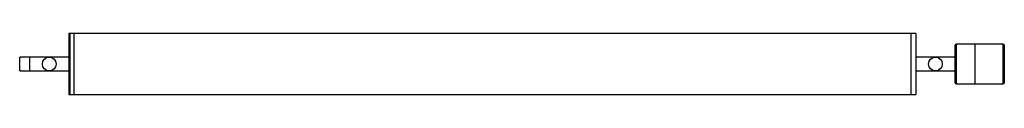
# Paper-space layout '_Inferior' of a CAD drawing. Header units: millimetres. Extents: x -480 to 520, y -31 to 31.
import ezdxf

# ---------------------------------------------------------------- set-up
doc = ezdxf.new("R2010")
doc.units = ezdxf.units.MM

psp = doc.layouts.new('_Inferior')

# ---------------------------------------------------------------- linework, layer by layer
at = {"color": 7, "linetype": 'Continuous', "lineweight": 25}
for p, q in [((-425, 31), (-430, 31)), ((-430, 31), (-430, -31)), ((-429, 30.9), (-429, -30.9)), ((-425, 31), (-425, -31)), ((425, 30.9), (-425, 30.9)), ((430, 31), (425, 31)), ((425, 31), (425, -31)), ((430, 31), (430, -31)), ((470, -19), (470, 19)), ((519, 20), (471, 20)), ((490, 20), (490, -20)), ((520, 19), (520, -19)), ((-430, 7), (-480, 7)), ((-480, -7), (-480, 7)), ((-470, 7), (-470, -7)), ((470, 7), (430, 7)), ((-480, -7), (-430, -7)), ((430, -7), (470, -7)), ((471, -20), (519, -20)), ((-430, -31), (-425, -31)), ((-425, -30.9), (425, -30.9)), ((425, -31), (430, -31))]:
    psp.add_line(p, q, dxfattribs=at)
at = {"color": 8, "linetype": 'Continuous', "lineweight": 25}
for p, q in [((471, 20), (471, -20)), ((519, -20), (519, 20))]:
    psp.add_line(p, q, dxfattribs=at)
at = {"color": 7, "linetype": 'Continuous', "lineweight": 25}
for centre in [(-450, 0), (450, 0)]:
    psp.add_circle(centre, 7, dxfattribs=at)
for centre, start, end in [((471, 19), 90, 180), ((519, 19), 0, 90), ((471, -19), 180, 270), ((519, -19), 270, 0)]:
    psp.add_arc(centre, 1, start, end, dxfattribs=at)

doc.saveas('drawing.dxf')
